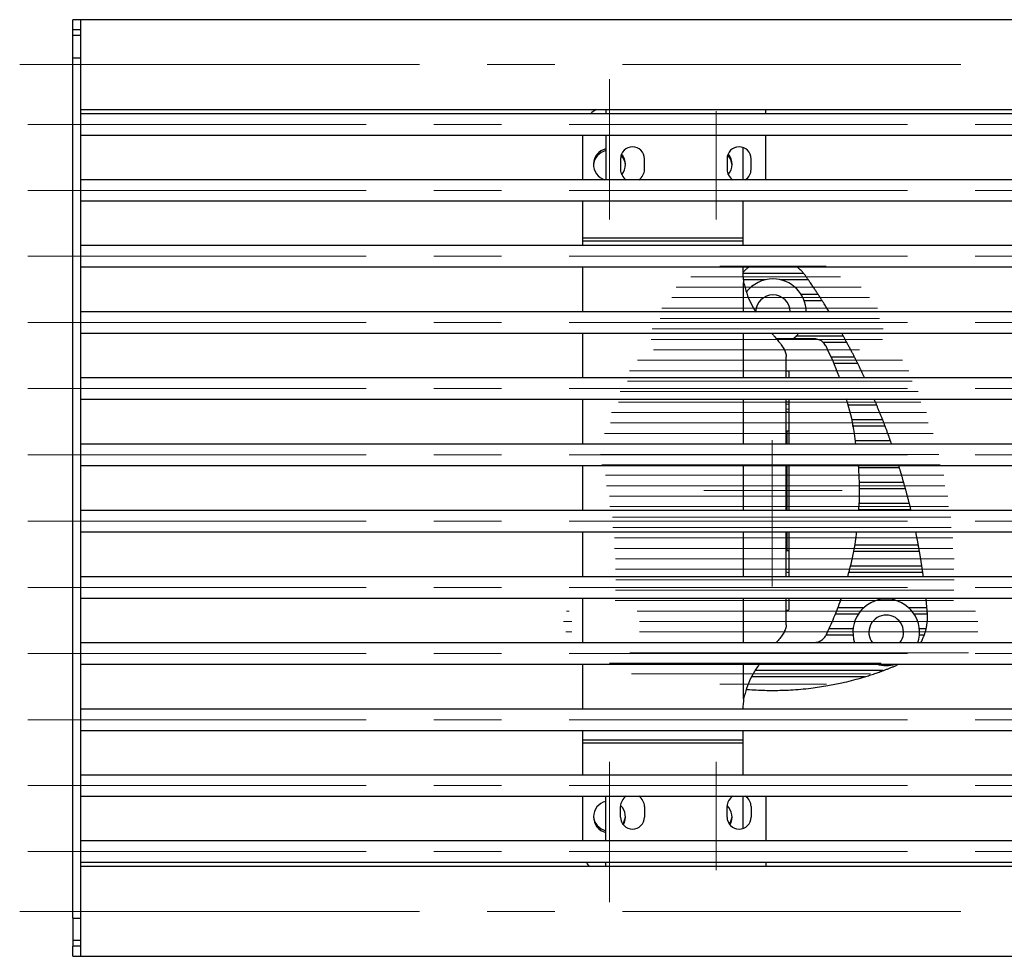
# Model space of a CAD drawing. Header units: millimetres. Extents: x 8 to 273, y 79 to 264.
# Tile 1 of 9: x 8 to 45, y 79 to 114. Entities that reach past the tile are written whole.
import ezdxf

# ---------------------------------------------------------------- set-up
doc = ezdxf.new("R2010")
doc.units = ezdxf.units.MM
doc.linetypes.add('CENTERX2', pattern=[20.32, 12.7, -2.54, 2.54, -2.54])
doc.layers.add('FORMAT', color=7, linetype='Continuous')

msp = doc.modelspace()

# ---------------------------------------------------------------- linework, layer by layer
at = {"color": 7, "linetype": 'Continuous', "lineweight": 25}
for p, q in [((9.908, 114.076), (9.608, 114.076)), ((9.608, 113.698), (9.608, 114.076)), ((189.308, 114.076), (9.908, 114.076)), ((9.908, 113.698), (9.908, 114.076)), ((9.908, 112.649), (9.908, 114.076)), ((9.908, 113.698), (9.608, 113.698)), ((9.608, 113.488), (9.608, 113.698)), ((9.908, 113.488), (9.608, 113.488)), ((9.608, 112.649), (9.608, 113.488)), ((9.608, 112.649), (9.908, 112.649)), ((9.608, 80.333), (9.608, 112.649)), ((9.908, 80.333), (9.908, 112.649)), ((9.908, 110.706), (45.638, 110.706)), ((189.308, 110.536), (9.908, 110.536)), ((29.608, 110.706), (29.608, 110.536)), ((35.608, 110.536), (35.608, 110.706)), ((9.908, 109.736), (189.308, 109.736)), ((28.744, 108.068), (28.744, 109.736)), ((29.608, 109.736), (29.608, 108.068)), ((35.608, 108.068), (35.608, 109.736)), ((34.744, 109.281), (34.744, 108.068)), ((30.158, 108.852), (30.158, 108.452)), ((31.058, 108.452), (31.058, 108.852)), ((34.158, 108.852), (34.158, 108.452)), ((35.058, 108.452), (35.058, 108.852)), ((189.308, 108.068), (9.908, 108.068)), ((9.908, 107.268), (189.308, 107.268)), ((28.744, 105.867), (28.744, 107.268)), ((34.744, 107.268), (34.744, 105.867)), ((28.744, 105.765), (28.744, 105.867)), ((34.744, 105.867), (28.744, 105.867)), ((28.744, 105.592), (28.744, 105.765)), ((34.744, 105.765), (28.744, 105.765)), ((34.744, 105.867), (34.744, 105.765)), ((34.744, 105.765), (34.744, 105.592)), ((189.308, 105.592), (9.908, 105.592)), ((9.908, 104.792), (189.308, 104.792)), ((28.744, 103.11), (28.744, 104.792)), ((34.744, 104.792), (34.744, 104.741)), ((37.209, 104.306), (36.172, 104.306)), ((37.577, 103.757), (36.937, 103.757)), ((37.729, 103.522), (37.053, 103.522)), ((189.308, 103.11), (9.908, 103.11)), ((9.908, 102.31), (189.308, 102.31)), ((28.744, 100.624), (28.744, 102.31)), ((37.423, 102.091), (36.013, 102.091)), ((38.523, 102.188), (36.744, 102.188)), ((36.38, 100.624), (36.38, 101.424)), ((189.308, 100.624), (9.908, 100.624)), ((36.48, 100.867), (36.38, 100.873)), ((36.48, 100.867), (36.48, 100.619)), ((9.908, 99.824), (189.308, 99.824)), ((28.744, 98.135), (28.744, 99.824)), ((36.38, 98.135), (36.38, 99.824)), ((36.38, 99.726), (36.48, 99.726)), ((36.38, 99.445), (36.48, 99.46)), ((36.483, 99.33), (36.38, 99.349)), ((40.089, 98.814), (38.848, 98.814)), ((36.396, 98.641), (36.396, 98.135)), ((36.396, 98.641), (36.48, 98.641)), ((189.308, 98.135), (9.908, 98.135)), ((9.908, 97.335), (189.308, 97.335)), ((28.744, 95.646), (28.744, 97.335)), ((36.38, 95.646), (36.38, 97.335)), ((36.396, 97.335), (36.396, 95.646)), ((36.396, 97.11), (36.38, 97.122)), ((189.308, 95.646), (9.908, 95.646)), ((36.38, 95.66), (36.396, 95.672)), ((9.908, 94.846), (189.308, 94.846)), ((28.744, 93.158), (28.744, 94.846)), ((36.38, 93.158), (36.38, 94.846)), ((36.396, 94.846), (36.396, 94.141)), ((36.396, 94.141), (36.48, 94.141)), ((189.308, 93.158), (9.908, 93.158)), ((36.38, 93.433), (36.483, 93.452)), ((36.38, 93.337), (36.48, 93.322)), ((9.908, 92.358), (189.308, 92.358)), ((28.744, 90.672), (28.744, 92.358)), ((36.38, 91.358), (36.38, 92.358)), ((36.48, 92.358), (36.48, 91.914)), ((36.38, 91.908), (36.48, 91.914)), ((41.658, 91.988), (40.981, 91.988)), ((41.677, 91.753), (41.178, 91.753)), ((41.629, 91.203), (41.373, 91.203)), ((41.56, 90.968), (41.375, 90.968)), ((189.308, 90.672), (9.908, 90.672)), ((36.013, 90.691), (37.423, 90.691)), ((9.908, 89.872), (189.308, 89.872)), ((28.744, 88.19), (28.744, 89.872)), ((40.449, 89.804), (40.593, 89.872)), ((189.308, 88.19), (9.908, 88.19)), ((9.908, 87.39), (189.308, 87.39)), ((28.744, 87.017), (28.744, 87.39)), ((34.744, 87.39), (34.744, 87.017)), ((34.744, 87.017), (28.744, 87.017)), ((28.744, 86.915), (28.744, 87.017)), ((34.744, 86.915), (28.744, 86.915)), ((28.744, 85.714), (28.744, 86.915)), ((34.744, 87.017), (34.744, 86.915)), ((34.744, 86.915), (34.744, 85.714)), ((189.308, 85.714), (9.908, 85.714)), ((9.908, 84.914), (189.308, 84.914)), ((28.744, 83.245), (28.744, 84.914)), ((29.608, 83.245), (29.608, 84.914)), ((34.744, 84.914), (34.744, 83.701)), ((35.608, 84.914), (35.608, 83.245)), ((30.158, 84.13), (30.158, 84.53)), ((31.058, 84.53), (31.058, 84.13)), ((34.158, 84.13), (34.158, 84.53)), ((35.058, 84.53), (35.058, 84.13)), ((189.308, 83.245), (9.908, 83.245)), ((9.908, 82.445), (189.308, 82.445)), ((29.608, 82.276), (29.608, 82.445)), ((35.608, 82.445), (35.608, 82.276)), ((45.638, 82.276), (9.908, 82.276)), ((9.608, 80.333), (9.908, 80.333)), ((9.608, 80.333), (9.608, 79.494)), ((9.908, 79.132), (9.908, 80.333)), ((9.908, 79.494), (9.608, 79.494)), ((9.608, 79.494), (9.608, 79.284)), ((9.908, 79.284), (9.608, 79.284)), ((9.608, 78.906), (9.608, 79.284)), ((9.908, 78.906), (9.908, 79.284)), ((9.908, 78.906), (9.908, 79.132)), ((9.608, 78.906), (9.908, 78.906)), ((9.908, 78.906), (189.308, 78.906))]:
    msp.add_line(p, q, dxfattribs=at)
at = {"color": 8, "linetype": 'Continuous', "lineweight": 25}
for p, q in [((37.04, 104.542), (34.749, 104.542)), ((35.588, 104.306), (34.767, 104.306)), ((34.78, 103.11), (34.78, 104.205)), ((34.78, 100.624), (34.78, 102.31)), ((38.652, 101.952), (37.767, 101.952)), ((38.941, 101.403), (38.047, 101.403)), ((39.06, 101.168), (38.148, 101.168)), ((34.78, 98.135), (34.78, 99.824)), ((39.777, 99.599), (38.702, 99.599)), ((39.998, 99.049), (38.826, 99.049)), ((40.29, 98.265), (38.976, 98.265)), ((34.78, 95.646), (34.78, 97.335)), ((40.627, 97.245), (39.097, 97.245)), ((40.789, 96.696), (39.125, 96.696)), ((40.854, 96.46), (39.125, 96.46)), ((40.997, 95.911), (39.118, 95.911)), ((41.055, 95.676), (39.103, 95.676)), ((34.78, 93.158), (34.78, 94.846)), ((41.337, 94.342), (38.949, 94.342)), ((41.379, 94.106), (38.915, 94.106)), ((41.468, 93.557), (38.784, 93.557)), ((41.503, 93.322), (38.728, 93.322)), ((34.78, 90.672), (34.78, 92.358)), ((39.081, 91.753), (38.218, 91.753)), ((39.279, 91.988), (38.309, 91.988)), ((38.884, 90.968), (37.873, 90.968)), ((38.887, 91.203), (37.977, 91.203)), ((34.78, 88.577), (34.78, 89.872)), ((40.017, 89.634), (35.207, 89.634)), ((39.317, 89.399), (35.077, 89.399))]:
    msp.add_line(p, q, dxfattribs=at)
at = {"color": 7, "linetype": 'Continuous', "lineweight": 25, "flags": 128}
for points in [[(36.616, 102.081), (36.745, 102.188), (36.856, 102.31)], [(36.483, 99.643), (36.385, 99.628), (36.38, 99.627)], [(28.999, 82.276), (28.912, 82.388), (28.876, 82.445)]]:
    msp.add_lwpolyline(points, dxfattribs=at)
at = {"color": 7, "linetype": 'Continuous', "lineweight": 25}
for centre, radius, start, end in [((29.743, 109.838), 1, 119.7229, 135.6697), ((29.742, 108.642), 0.599, 102.9984, 253.7137), ((29.743, 108.578), 0.599, 103.0171, 176.8934), ((30.608, 108.852), 0.45, 0, 180), ((29.746, 108.642), 0.598, 319.7982, 41.0463), ((34.608, 108.852), 0.45, 0, 180), ((33.746, 108.642), 0.598, 319.7982, 41.0463), ((29.746, 108.578), 0.598, 3.081, 43.501), ((33.746, 108.578), 0.598, 3.081, 43.501), ((30.608, 108.452), 0.45, 180, 238.578), ((30.608, 108.452), 0.45, 301.422, 0), ((34.608, 108.452), 0.45, 180, 238.578), ((34.608, 108.452), 0.45, 301.422, 0), ((38.744, 104.741), 4, 180, 187.6994), ((35.88, 103.091), 1.25, 90, 143.2128), ((35.88, 103.091), 1.25, 0.8696, 90), ((35.88, 103.091), 0.65, 90, 178.3275), ((35.88, 103.091), 0.65, 1.6725, 90), ((40.13, 91.072), 1.25, 90, 198.6832), ((40.13, 91.072), 1.25, 341.3168, 90), ((40.13, 91.072), 0.65, 90, 218.0268), ((40.13, 91.072), 0.65, 321.9732, 90), ((40.13, 91.072), 1.25, 253.8086, 286.1914), ((38.744, 88.041), 4, 172.3006, 177.862), ((29.742, 84.14), 0.599, 103.0009, 256.9991), ((30.608, 84.53), 0.45, 121.422, 180), ((30.608, 84.53), 0.45, 360, 58.578), ((34.608, 84.53), 0.45, 121.422, 180), ((34.608, 84.53), 0.45, 0, 58.578), ((29.746, 84.14), 0.598, 329.971, 46.1929), ((33.746, 84.14), 0.598, 329.971, 46.1929), ((29.743, 84.204), 0.599, 183.1066, 256.9829), ((30.608, 84.13), 0.45, 180, 360), ((29.746, 84.204), 0.598, 325.9565, 356.921), ((34.608, 84.13), 0.45, 180, 0), ((33.746, 84.204), 0.598, 325.9565, 356.921)]:
    msp.add_arc(centre, radius, start, end, dxfattribs=at)
for points, knots in [([(34.982, 104.792), (34.967, 104.78), (34.924, 104.748), (34.859, 104.691), (34.798, 104.631), (34.766, 104.596), (34.754, 104.583)], [0, 0, 0, 0, 0.178512, 0.489782, 0.810824, 1, 1, 1, 1]), ([(37.04, 104.542), (37.029, 104.555), (37.006, 104.582), (36.96, 104.632), (36.903, 104.689), (36.841, 104.743), (36.799, 104.777), (36.779, 104.791), (36.779, 104.792)], [0, 0, 0, 0, 0.175842, 0.357476, 0.584523, 0.817979, 0.991071, 1, 1, 1, 1]), ([(37.109, 104.451), (37.102, 104.461), (37.087, 104.481), (37.063, 104.513), (37.048, 104.531), (37.04, 104.542)], [0, 0, 0, 0, 0.29332, 0.595819, 1, 1, 1, 1]), ([(37.209, 104.306), (37.2, 104.319), (37.183, 104.345), (37.147, 104.396), (37.122, 104.432), (37.109, 104.451)], [0, 0, 0, 0, 0.3176096, 0.6336574, 1, 1, 1, 1]), ([(37.577, 103.757), (37.568, 103.771), (37.55, 103.799), (37.517, 103.849), (37.482, 103.903), (37.443, 103.961), (37.401, 104.024), (37.356, 104.091), (37.31, 104.159), (37.27, 104.218), (37.235, 104.268), (37.218, 104.293), (37.209, 104.306)], [0, 0, 0, 0, 0.0935567, 0.1900543, 0.283497, 0.3790376, 0.485494, 0.5946038, 0.7090697, 0.8271474, 0.9125604, 1, 1, 1, 1]), ([(34.78, 104.205), (34.816, 104.069), (34.885, 103.808), (35.039, 103.439), (35.161, 103.204), (35.234, 103.098), (35.235, 103.098)], [0, 0, 0, 0, 0.348697, 0.671183, 0.998307, 1, 1, 1, 1]), ([(37.729, 103.522), (37.721, 103.534), (37.705, 103.56), (37.672, 103.61), (37.643, 103.656), (37.619, 103.694), (37.597, 103.726), (37.585, 103.746), (37.577, 103.757)], [0, 0, 0, 0, 0.190604, 0.380372, 0.594946, 0.708195, 0.825039, 1, 1, 1, 1]), ([(37.986, 103.11), (37.984, 103.112), (37.972, 103.133), (37.946, 103.176), (37.907, 103.238), (37.867, 103.304), (37.825, 103.37), (37.788, 103.429), (37.755, 103.481), (37.738, 103.508), (37.729, 103.522)], [0, 0, 0, 0, 0.0184148, 0.1489982, 0.2918573, 0.4383323, 0.5908328, 0.7480663, 0.8723597, 1, 1, 1, 1]), ([(35.83, 102.31), (35.86, 102.275), (35.942, 102.178), (36.064, 102.031), (36.192, 101.867), (36.294, 101.711), (36.365, 101.562), (36.375, 101.471), (36.38, 101.424)], [0, 0, 0, 0, 0.096308, 0.265923, 0.440633, 0.620926, 0.807248, 1, 1, 1, 1]), ([(37.871, 101.811), (37.858, 101.835), (37.831, 101.885), (37.775, 101.948), (37.71, 102.003), (37.637, 102.045), (37.558, 102.075), (37.485, 102.089), (37.44, 102.09), (37.423, 102.091)], [0, 0, 0, 0, 0.1491661, 0.3026579, 0.4518236, 0.6053149, 0.754483, 0.907977, 1, 1, 1, 1]), ([(38.523, 102.188), (38.516, 102.201), (38.5, 102.229), (38.477, 102.271), (38.461, 102.3), (38.455, 102.31)], [0, 0, 0, 0, 0.38352, 0.778959, 1, 1, 1, 1]), ([(38.652, 101.952), (38.649, 101.958), (38.64, 101.975), (38.62, 102.012), (38.592, 102.063), (38.561, 102.119), (38.538, 102.162), (38.527, 102.182), (38.523, 102.188)], [0, 0, 0, 0, 0.09659, 0.271815, 0.468077, 0.681871, 0.899457, 1, 1, 1, 1]), ([(38.378, 100.619), (38.371, 100.638), (38.24, 101.05), (38.051, 101.44), (37.871, 101.811)], [0, 0, 0, 0, 0.047975, 1, 1, 1, 1]), ([(38.941, 101.403), (38.931, 101.423), (38.914, 101.456), (38.885, 101.512), (38.858, 101.565), (38.827, 101.623), (38.795, 101.686), (38.761, 101.75), (38.727, 101.813), (38.695, 101.873), (38.67, 101.92), (38.657, 101.944), (38.652, 101.952)], [0, 0, 0, 0, 0.13217, 0.220788, 0.31151, 0.409628, 0.510213, 0.615507, 0.723813, 0.829346, 0.938462, 1, 1, 1, 1]), ([(39.06, 101.168), (39.054, 101.18), (39.041, 101.205), (39.016, 101.255), (38.989, 101.308), (38.962, 101.362), (38.948, 101.39), (38.941, 101.403)], [0, 0, 0, 0, 0.189387, 0.37821, 0.582319, 0.796146, 1, 1, 1, 1]), ([(39.325, 100.619), (39.319, 100.632), (39.306, 100.659), (39.283, 100.708), (39.258, 100.761), (39.231, 100.819), (39.201, 100.88), (39.171, 100.943), (39.14, 101.006), (39.11, 101.066), (39.083, 101.122), (39.068, 101.152), (39.06, 101.168)], [0, 0, 0, 0, 0.092837, 0.188521, 0.281294, 0.376409, 0.475996, 0.578211, 0.682443, 0.789804, 0.89307, 1, 1, 1, 1]), ([(36.48, 99.824), (36.48, 99.668), (36.48, 99.309), (36.48, 98.842), (36.48, 98.435), (36.48, 98.233), (36.48, 98.135)], [0, 0, 0, 0, 0.279111, 0.644439, 0.827334, 1, 1, 1, 1]), ([(38.992, 98.135), (38.976, 98.271), (38.915, 98.782), (38.789, 99.351), (38.651, 99.772), (38.631, 99.834)], [0, 0, 0, 0, 0.235736, 0.887308, 1, 1, 1, 1]), ([(39.777, 99.599), (39.772, 99.611), (39.762, 99.635), (39.741, 99.685), (39.718, 99.738), (39.7, 99.782), (39.686, 99.814), (39.68, 99.827), (39.677, 99.834)], [0, 0, 0, 0, 0.188517, 0.376622, 0.575458, 0.781421, 0.888635, 1, 1, 1, 1]), ([(39.998, 99.049), (39.993, 99.063), (39.983, 99.089), (39.964, 99.138), (39.943, 99.191), (39.92, 99.248), (39.896, 99.308), (39.871, 99.37), (39.846, 99.432), (39.821, 99.492), (39.797, 99.55), (39.784, 99.582), (39.777, 99.599)], [0, 0, 0, 0, 0.092596, 0.187996, 0.280546, 0.375531, 0.472833, 0.572764, 0.673458, 0.777134, 0.886367, 1, 1, 1, 1]), ([(40.089, 98.814), (40.086, 98.823), (40.078, 98.843), (40.062, 98.885), (40.042, 98.937), (40.022, 98.989), (40.007, 99.028), (40, 99.045), (39.998, 99.049)], [0, 0, 0, 0, 0.138893, 0.321426, 0.51538, 0.717229, 0.918969, 1, 1, 1, 1]), ([(40.29, 98.265), (40.286, 98.276), (40.278, 98.298), (40.263, 98.34), (40.246, 98.388), (40.226, 98.443), (40.205, 98.502), (40.183, 98.563), (40.16, 98.625), (40.138, 98.684), (40.117, 98.74), (40.101, 98.783), (40.092, 98.806), (40.089, 98.814)], [0, 0, 0, 0, 0.078894, 0.159504, 0.250164, 0.343192, 0.43883, 0.537054, 0.636014, 0.737848, 0.836499, 0.938263, 1, 1, 1, 1]), ([(40.335, 98.135), (40.332, 98.146), (40.322, 98.174), (40.306, 98.218), (40.295, 98.25), (40.291, 98.263), (40.29, 98.265)], [0, 0, 0, 0, 0.211851, 0.579344, 0.942755, 1, 1, 1, 1]), ([(36.48, 97.335), (36.48, 97.178), (36.48, 96.811), (36.48, 96.337), (36.48, 95.931), (36.48, 95.736), (36.48, 95.646)], [0, 0, 0, 0, 0.279631, 0.653216, 0.840268, 1, 1, 1, 1]), ([(39.101, 95.646), (39.11, 95.759), (39.134, 96.1), (39.133, 96.665), (39.106, 97.115), (39.093, 97.335)], [0, 0, 0, 0, 0.200218, 0.607341, 1, 1, 1, 1]), ([(40.627, 97.245), (40.624, 97.255), (40.617, 97.276), (40.607, 97.309), (40.6, 97.33), (40.599, 97.335)], [0, 0, 0, 0, 0.389828, 0.85389, 1, 1, 1, 1]), ([(40.789, 96.696), (40.785, 96.707), (40.779, 96.731), (40.766, 96.775), (40.752, 96.825), (40.736, 96.88), (40.718, 96.939), (40.701, 97), (40.683, 97.06), (40.665, 97.118), (40.649, 97.172), (40.636, 97.214), (40.629, 97.236), (40.627, 97.245)], [0, 0, 0, 0, 0.083858, 0.169761, 0.260989, 0.354683, 0.449216, 0.546369, 0.643031, 0.742503, 0.838898, 0.938252, 1, 1, 1, 1]), ([(40.854, 96.46), (40.851, 96.472), (40.844, 96.496), (40.831, 96.545), (40.816, 96.597), (40.802, 96.647), (40.793, 96.679), (40.789, 96.693), (40.789, 96.696)], [0, 0, 0, 0, 0.187639, 0.37509, 0.567155, 0.762531, 0.956633, 1, 1, 1, 1]), ([(40.997, 95.911), (40.994, 95.924), (40.987, 95.95), (40.975, 95.998), (40.962, 96.051), (40.948, 96.107), (40.932, 96.167), (40.916, 96.227), (40.901, 96.287), (40.886, 96.343), (40.871, 96.396), (40.861, 96.434), (40.856, 96.454), (40.854, 96.46)], [0, 0, 0, 0, 0.092261, 0.187253, 0.279494, 0.374303, 0.46852, 0.565378, 0.661148, 0.759711, 0.855093, 0.953376, 1, 1, 1, 1]), ([(41.055, 95.676), (41.052, 95.686), (41.047, 95.708), (41.036, 95.754), (41.023, 95.806), (41.011, 95.856), (41.002, 95.891), (40.998, 95.907), (40.997, 95.911)], [0, 0, 0, 0, 0.167706, 0.35328, 0.543652, 0.736946, 0.929742, 1, 1, 1, 1]), ([(41.062, 95.646), (41.061, 95.647), (41.059, 95.659), (41.057, 95.668), (41.055, 95.676)], [0, 0, 0, 0, 0.10277, 1, 1, 1, 1]), ([(36.48, 94.846), (36.48, 94.53), (36.48, 93.963), (36.48, 93.404), (36.48, 93.158)], [0, 0, 0, 0, 0.558458, 1, 1, 1, 1]), ([(38.689, 93.158), (38.773, 93.474), (38.922, 94.03), (38.991, 94.601), (39.02, 94.846)], [0, 0, 0, 0, 0.569553, 1, 1, 1, 1]), ([(41.337, 94.342), (41.334, 94.355), (41.329, 94.381), (41.321, 94.428), (41.311, 94.481), (41.3, 94.537), (41.288, 94.597), (41.277, 94.656), (41.265, 94.715), (41.254, 94.771), (41.245, 94.816), (41.24, 94.838), (41.239, 94.846)], [0, 0, 0, 0, 0.1024983, 0.2080044, 0.3104906, 0.4158818, 0.5195901, 0.6262461, 0.730978, 0.8387525, 0.9433181, 1, 1, 1, 1]), ([(41.379, 94.106), (41.377, 94.118), (41.373, 94.141), (41.365, 94.188), (41.355, 94.239), (41.346, 94.289), (41.34, 94.323), (41.337, 94.338), (41.337, 94.342)], [0, 0, 0, 0, 0.177406, 0.363671, 0.55254, 0.742948, 0.933042, 1, 1, 1, 1]), ([(41.468, 93.557), (41.466, 93.57), (41.462, 93.596), (41.455, 93.644), (41.447, 93.696), (41.438, 93.753), (41.428, 93.812), (41.419, 93.871), (41.409, 93.93), (41.4, 93.986), (41.391, 94.037), (41.384, 94.078), (41.38, 94.099), (41.379, 94.106)], [0, 0, 0, 0, 0.092141, 0.186977, 0.279111, 0.373874, 0.466773, 0.562327, 0.655895, 0.752177, 0.845673, 0.94193, 1, 1, 1, 1]), ([(41.503, 93.322), (41.501, 93.334), (41.498, 93.357), (41.491, 93.406), (41.483, 93.457), (41.476, 93.506), (41.471, 93.539), (41.469, 93.554), (41.468, 93.557)], [0, 0, 0, 0, 0.1870881, 0.374122, 0.5624447, 0.7517775, 0.9408505, 1, 1, 1, 1]), ([(41.526, 93.158), (41.524, 93.172), (41.519, 93.205), (41.513, 93.252), (41.507, 93.292), (41.504, 93.314), (41.503, 93.322)], [0, 0, 0, 0, 0.223322, 0.513025, 0.811227, 1, 1, 1, 1]), ([(37.871, 90.971), (37.973, 91.188), (38.175, 91.623), (38.362, 92.089), (38.442, 92.338), (38.448, 92.358)], [0, 0, 0, 0, 0.4789423, 0.9578851, 1, 1, 1, 1]), ([(41.658, 91.988), (41.657, 92.001), (41.654, 92.027), (41.65, 92.074), (41.645, 92.127), (41.64, 92.183), (41.634, 92.242), (41.628, 92.301), (41.624, 92.339), (41.622, 92.358)], [0, 0, 0, 0, 0.14114, 0.286385, 0.427521, 0.572725, 0.714298, 0.859952, 1, 1, 1, 1]), ([(41.629, 91.203), (41.632, 91.216), (41.638, 91.243), (41.647, 91.29), (41.656, 91.344), (41.664, 91.401), (41.671, 91.46), (41.676, 91.52), (41.679, 91.578), (41.68, 91.633), (41.68, 91.683), (41.678, 91.723), (41.677, 91.744), (41.677, 91.753)], [0, 0, 0, 0, 0.093673, 0.190062, 0.283732, 0.380144, 0.473258, 0.569183, 0.660445, 0.754399, 0.84495, 0.938091, 1, 1, 1, 1]), ([(41.673, 91.816), (41.671, 91.832), (41.669, 91.865), (41.664, 91.916), (41.661, 91.959), (41.659, 91.979), (41.658, 91.988)], [0, 0, 0, 0, 0.265876, 0.531743, 0.797737, 1, 1, 1, 1]), ([(41.677, 91.753), (41.676, 91.764), (41.675, 91.783), (41.674, 91.807), (41.673, 91.816)], [0, 0, 0, 0, 0.633166, 1, 1, 1, 1]), ([(36.38, 91.358), (36.374, 91.306), (36.363, 91.205), (36.282, 91.047), (36.172, 90.887), (36.075, 90.765), (36.011, 90.689), (35.997, 90.672)], [0, 0, 0, 0, 0.260673, 0.50367, 0.729403, 0.93839, 1, 1, 1, 1]), ([(37.423, 90.691), (37.45, 90.692), (37.506, 90.695), (37.588, 90.717), (37.666, 90.751), (37.736, 90.798), (37.797, 90.857), (37.842, 90.915), (37.863, 90.956), (37.871, 90.971)], [0, 0, 0, 0, 0.149168, 0.3026616, 0.4518293, 0.605323, 0.7544902, 0.9079832, 1, 1, 1, 1]), ([(41.424, 90.672), (41.43, 90.683), (41.45, 90.719), (41.479, 90.776), (41.51, 90.843), (41.532, 90.895), (41.548, 90.938), (41.556, 90.958), (41.56, 90.968)], [0, 0, 0, 0, 0.10974, 0.332317, 0.531017, 0.737123, 0.867361, 1, 1, 1, 1]), ([(41.56, 90.968), (41.563, 90.977), (41.57, 90.997), (41.585, 91.04), (41.6, 91.092), (41.615, 91.144), (41.624, 91.182), (41.628, 91.198), (41.629, 91.203)], [0, 0, 0, 0, 0.142796, 0.330331, 0.52609, 0.723244, 0.915637, 1, 1, 1, 1]), ([(35.365, 89.872), (35.322, 89.812), (35.202, 89.645), (35.037, 89.341), (34.878, 88.969), (34.813, 88.708), (34.78, 88.577)], [0, 0, 0, 0, 0.1588442, 0.4395861, 0.7185645, 1, 1, 1, 1]), ([(40.017, 89.634), (40.051, 89.647), (40.12, 89.673), (40.228, 89.715), (40.337, 89.758), (40.411, 89.789), (40.449, 89.804)], [0, 0, 0, 0, 0.246007, 0.494094, 0.74657, 1, 1, 1, 1]), ([(39.317, 89.399), (39.333, 89.404), (39.38, 89.418), (39.46, 89.443), (39.556, 89.474), (39.654, 89.506), (39.746, 89.537), (39.831, 89.567), (39.901, 89.592), (39.964, 89.615), (39.999, 89.628), (40.017, 89.634)], [0, 0, 0, 0, 0.071175, 0.205306, 0.340587, 0.478532, 0.617175, 0.727706, 0.838828, 0.919032, 1, 1, 1, 1]), ([(34.879, 88.934), (34.893, 88.932), (35.017, 88.92), (35.248, 88.907), (35.574, 88.893), (36.003, 88.888), (36.582, 88.905), (37.263, 88.965), (37.905, 89.06), (38.415, 89.161), (38.824, 89.26), (39.11, 89.337), (39.267, 89.384), (39.317, 89.399)], [0, 0, 0, 0, 0.008846, 0.083096, 0.154513, 0.226014, 0.369218, 0.539918, 0.682128, 0.802164, 0.885812, 0.963088, 1, 1, 1, 1])]:
    msp.add_open_spline(points, degree=3, knots=knots, dxfattribs=at)
at = {"layer": 'FORMAT', "linetype": 'CENTERX2', "lineweight": 18}
for p, q in [((7.608, 112.391), (9.908, 112.391)), ((9.908, 112.391), (189.308, 112.391)), ((29.744, 111.84), (29.744, 106.578)), ((33.744, 106.578), (33.744, 110.642)), ((7.908, 110.136), (191.308, 110.136)), ((7.908, 107.668), (191.308, 107.668)), ((7.908, 105.192), (191.308, 105.192)), ((37.881, 104.816), (33.88, 104.816)), ((38.418, 104.424), (32.798, 104.424)), ((39.188, 104.032), (32.242, 104.032)), ((39.506, 103.639), (32.081, 103.639)), ((39.807, 103.247), (31.71, 103.247)), ((39.881, 102.855), (31.643, 102.855)), ((7.908, 102.71), (191.308, 102.71)), ((40.02, 102.462), (31.351, 102.462)), ((39.988, 102.07), (31.314, 102.07)), ((39.123, 101.678), (31.394, 101.678)), ((40.736, 101.286), (30.792, 101.286)), ((40.982, 100.893), (30.491, 100.893)), ((7.908, 100.224), (191.308, 100.224)), ((41.11, 100.501), (30.417, 100.501)), ((41.333, 100.109), (30.141, 100.109)), ((41.435, 99.716), (30.08, 99.716)), ((41.637, 99.324), (29.825, 99.324)), ((41.711, 98.932), (29.782, 98.932)), ((41.889, 98.539), (29.552, 98.539)), ((41.951, 98.147), (29.514, 98.147)), ((35.855, 92.791), (35.855, 98.291)), ((7.908, 97.735), (191.308, 97.735)), ((42.109, 97.755), (29.307, 97.755)), ((42.156, 97.363), (29.277, 97.363)), ((42.295, 96.97), (29.091, 96.97)), ((42.328, 96.578), (29.069, 96.578)), ((42.445, 96.186), (28.905, 96.186)), ((38.48, 96.391), (33.28, 96.391)), ((42.463, 95.793), (28.891, 95.793)), ((42.554, 95.401), (28.75, 95.401)), ((7.908, 95.246), (191.308, 95.246)), ((42.564, 95.009), (28.741, 95.009)), ((42.632, 94.616), (28.622, 94.616)), ((42.633, 94.224), (28.619, 94.224)), ((42.676, 93.832), (28.522, 93.832)), ((42.669, 93.44), (28.525, 93.44)), ((7.908, 92.758), (191.308, 92.758)), ((42.685, 93.047), (28.45, 93.047)), ((42.666, 92.655), (28.46, 92.655)), ((42.653, 92.263), (28.402, 92.263)), ((43.477, 91.87), (28.129, 91.87)), ((43.573, 91.478), (28.017, 91.478)), ((43.575, 91.086), (28.111, 91.086)), ((43.522, 90.693), (28.078, 90.693)), ((7.908, 90.272), (191.308, 90.272)), ((43.213, 90.301), (28.468, 90.301)), ((39.947, 89.909), (29.744, 89.909)), ((39.536, 89.517), (30.567, 89.517)), ((37.884, 89.124), (33.88, 89.124)), ((7.908, 87.79), (191.308, 87.79)), ((29.744, 80.942), (29.744, 86.204)), ((33.744, 86.204), (33.744, 82.14)), ((7.908, 85.314), (191.308, 85.314)), ((7.908, 82.845), (191.308, 82.845)), ((7.608, 80.591), (9.908, 80.591)), ((9.908, 80.591), (189.308, 80.591))]:
    msp.add_line(p, q, dxfattribs=at)

doc.saveas('drawing.dxf')
